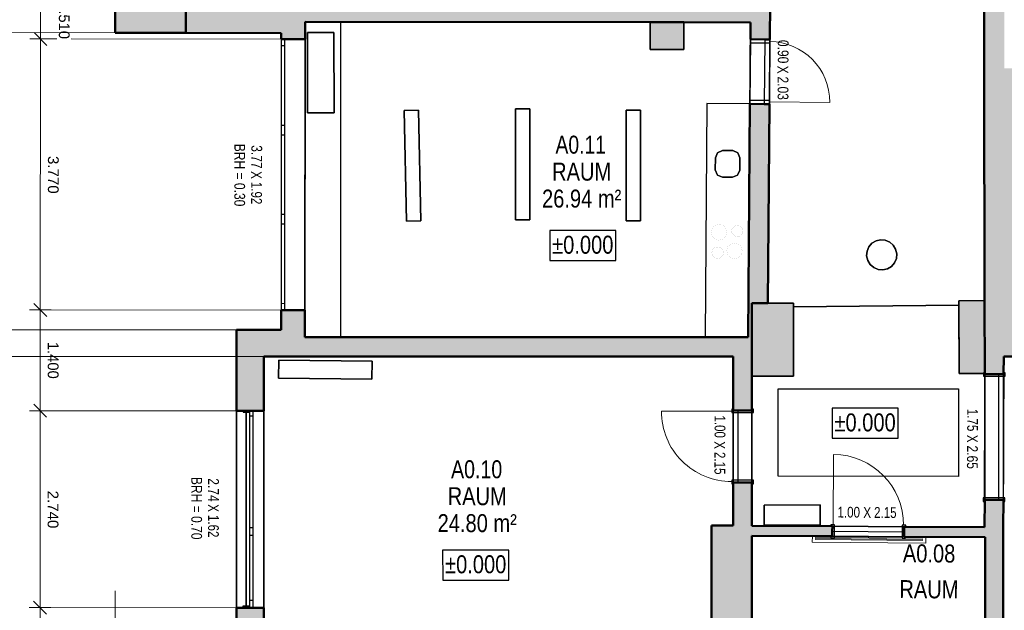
# Model space of a CAD drawing. Header units: metres. Extents: x 0 to 0.84, y 0 to 0.594.
# Tile 4 of 29: x 0.07 to 0.207, y 0.134 to 0.217. Entities that reach past the tile are written whole.
import ezdxf

# ---------------------------------------------------------------- set-up
doc = ezdxf.new("R2010")
doc.units = ezdxf.units.M
for name, pattern in [('Carkovana', [0.21, 0.15, -0.06]), ('Cerchovana 2 tecky 4x', [1.25, 0.5, -0.15, 0.15, -0.15, 0.15, -0.15]), ('Teckovana 0.5x', [0.04, 0, -0.04])]:
    doc.linetypes.add(name, pattern=pattern)
for name, color, linetype, lineweight in [('Beschriften', 7, 'Continuous', 25), ('Bodenfläche', 7, 'Continuous', 25), ('Deckenfläche', 7, 'Continuous', 25), ('Elektro', 6, 'Continuous', 25), ('Fenster', 7, 'Continuous', 25), ('Fensterbank', 5, 'Continuous', 25), ('Heizung', 6, 'Continuous', 25), ('Küche', 7, 'Continuous', 25), ('Maßlinie 1_100', 7, 'Continuous', 25), ('Raum', 7, 'Continuous', 25), ('Seitenfläche', 7, 'Continuous', 25), ('Stütze', 7, 'Continuous', 50), ('Text 1_100', 7, 'Continuous', 25), ('Vorsatzrollladen', 7, 'Continuous', 25), ('Wand', 7, 'Continuous', 50), ('Wand Mauerwerk tragend', 7, 'Continuous', 70)]:
    doc.layers.add(name, color=color, linetype=linetype, lineweight=lineweight)
doc.styles.add('ARIAL', font='ARIAL.TTF')

msp = doc.modelspace()

# ---------------------------------------------------------------- hatches: boundary and pattern name
at = {"layer": 'Stütze', "linetype": 'Continuous', "lineweight": 18, "true_color": 0xa0a0a0, "transparency": 33554687}
for points in [[(0.15817, 0.21248), (0.16287, 0.21247), (0.16287, 0.21627), (0.15817, 0.21628)], [(0.17232, 0.16704), (0.17812, 0.16704), (0.17812, 0.17717), (0.17232, 0.17717)], [(0.20115, 0.16739), (0.20475, 0.16742), (0.20469, 0.17754), (0.20109, 0.17752)]]:
    msp.add_hatch(color=253, dxfattribs=at).paths.add_polyline_path(points)
at = {"layer": 'Wand', "linetype": 'Continuous', "lineweight": 18, "true_color": 0xa0a0a0, "transparency": 33554687}
h = msp.add_hatch(color=253, dxfattribs=at)
h.paths.add_polyline_path([(0.20448, 0.40155), (0.20453, 0.35111), (0.20733, 0.35111), (0.20728, 0.40154)])
h.paths.add_polyline_path([(0.20465, 0.21931), (0.20466, 0.20988), (0.20746, 0.20988), (0.20745, 0.21931)])
h.paths.add_polyline_path([(0.20742, 0.25631), (0.20741, 0.26859), (0.20461, 0.26859), (0.20462, 0.25631)])
h.paths.add_polyline_path([(0.20737, 0.3082), (0.20734, 0.34211), (0.20454, 0.34211), (0.20457, 0.3082)])
h.paths.add_polyline_path([(0.20458, 0.2992), (0.2046, 0.27959), (0.2074, 0.27959), (0.20738, 0.2992)])
for points in [[(0.09354, 0.21849), (0.08374, 0.21852), (0.08374, 0.21482), (0.09354, 0.21479)], [(0.11014, 0.21905), (0.09725, 0.21908), (0.09725, 0.21904), (0.09355, 0.21904), (0.09354, 0.21479), (0.11014, 0.21475)], [(0.17216, 0.21896), (0.11014, 0.21905), (0.11014, 0.21635), (0.17214, 0.21626)], [(0.20466, 0.20988), (0.20469, 0.17754), (0.20475, 0.16746), (0.20477, 0.17246), (0.21009, 0.17246), (0.21006, 0.20989)], [(0.10442, 0.16976), (0.10682, 0.16976), (0.10682, 0.17346), (0.10442, 0.17346)], [(0.17232, 0.17246), (0.11012, 0.17246), (0.11012, 0.16976), (0.17232, 0.16976)], [(0.16672, 0.14626), (0.1667, 0.09114), (0.1686, 0.09114), (0.1723, 0.09114), (0.17232, 0.14623)]]:
    msp.add_hatch(color=253, dxfattribs=at).paths.add_polyline_path(points)
h = msp.add_hatch(color=253, dxfattribs=at)
h.paths.add_polyline_path([(0.17205, 0.20491), (0.1718, 0.17246), (0.17232, 0.17246), (0.17232, 0.17717), (0.17453, 0.17717), (0.17475, 0.20489)])
h.paths.add_polyline_path([(0.17216, 0.219), (0.17212, 0.21391), (0.17482, 0.21389), (0.17486, 0.21899)])
h = msp.add_hatch(color=253, dxfattribs=at)
h.paths.add_polyline_path([(0.11012, 0.16976), (0.11012, 0.17622), (0.10682, 0.17622), (0.10682, 0.16976)])
h.paths.add_polyline_path([(0.10684, 0.21476), (0.10684, 0.21393), (0.11014, 0.21392), (0.11014, 0.21475)])
h = msp.add_hatch(color=253, dxfattribs=at)
h.paths.add_polyline_path([(0.10441, 0.11586), (0.10441, 0.13481), (0.10061, 0.13481), (0.10061, 0.11586)])
h.paths.add_polyline_path([(0.10442, 0.16221), (0.10442, 0.17346), (0.10062, 0.17346), (0.10062, 0.16221)])
h = msp.add_hatch(color=253, dxfattribs=at)
h.paths.add_polyline_path([(0.20477, 0.17246), (0.20475, 0.16746), (0.20475, 0.16742), (0.20475, 0.16742), (0.20475, 0.16731), (0.20735, 0.16731), (0.20737, 0.17246)])
h.paths.add_polyline_path([(0.2047, 0.14602), (0.2073, 0.146), (0.20731, 0.14981), (0.20471, 0.14981)])
h = msp.add_hatch(color=253, dxfattribs=at)
h.paths.add_polyline_path([(0.26742, 0.17245), (0.23016, 0.17246), (0.23016, 0.16976), (0.26741, 0.16975)])
h.paths.add_polyline_path([(0.20737, 0.17246), (0.20736, 0.16976), (0.22016, 0.16976), (0.22016, 0.17246)])
h = msp.add_hatch(color=253, dxfattribs=at)
h.paths.add_polyline_path([(0.16972, 0.16976), (0.16972, 0.16226), (0.17232, 0.16226), (0.17232, 0.16976)])
h.paths.add_polyline_path([(0.17232, 0.14623), (0.17232, 0.15226), (0.16972, 0.15226), (0.16972, 0.14624)])
h = msp.add_hatch(color=253, dxfattribs=at)
h.paths.add_polyline_path([(0.19351, 0.14469), (0.2048, 0.14462), (0.2048, 0.14602), (0.19352, 0.14609)])
h.paths.add_polyline_path([(0.17232, 0.14483), (0.18351, 0.14476), (0.18352, 0.14616), (0.17232, 0.14623)])
h = msp.add_hatch(color=253, dxfattribs=at)
h.paths.add_polyline_path([(0.2048, 0.14602), (0.20473, 0.09003), (0.20723, 0.09003), (0.2073, 0.146)])
h.paths.add_polyline_path([(0.20472, 0.08103), (0.20471, 0.07253), (0.20721, 0.07253), (0.20722, 0.08103)])
h.paths.add_polyline_path([(0.20719, 0.05993), (0.2072, 0.06353), (0.2047, 0.06353), (0.20469, 0.05993)])

# ---------------------------------------------------------------- linework, layer by layer
at = {"layer": 'Bodenfläche', "color": 7, "linetype": 'Continuous', "lineweight": 25, "transparency": 33554687}
for p, q in [((0.11014, 0.21635), (0.11012, 0.17246)), ((0.11514, 0.21635), (0.11014, 0.21635)), ((0.11513, 0.17246), (0.11514, 0.21635)), ((0.20109, 0.17689), (0.17812, 0.17667)), ((0.20115, 0.16739), (0.20109, 0.17689)), ((0.17812, 0.17667), (0.17812, 0.16704)), ((0.11012, 0.17246), (0.11513, 0.17246)), ((0.20475, 0.16742), (0.20115, 0.16739)), ((0.20471, 0.14981), (0.20475, 0.16731)), ((0.20475, 0.16731), (0.20475, 0.16742)), ((0.20475, 0.16731), (0.20475, 0.16731)), ((0.17812, 0.16704), (0.17232, 0.16704)), ((0.17232, 0.16704), (0.17232, 0.14623)), ((0.2047, 0.14602), (0.20471, 0.14981)), ((0.17232, 0.14623), (0.2047, 0.14602))]:
    msp.add_line(p, q, dxfattribs=at)
at = {"layer": 'Deckenfläche', "color": 7, "linetype": 'Cerchovana 2 tecky 4x', "lineweight": 25, "transparency": 33554687}
for p, q in [((0.20469, 0.17754), (0.20465, 0.21931)), ((0.17486, 0.21899), (0.17453, 0.17717)), ((0.17453, 0.17717), (0.17812, 0.17717)), ((0.17812, 0.17717), (0.17812, 0.17667)), ((0.17812, 0.17667), (0.20109, 0.17689)), ((0.20109, 0.17689), (0.17812, 0.17667)), ((0.20109, 0.17752), (0.20469, 0.17754)), ((0.20109, 0.17689), (0.20109, 0.17752)), ((0.20115, 0.16739), (0.20109, 0.17689)), ((0.17812, 0.17667), (0.17812, 0.16704)), ((0.20475, 0.16742), (0.20115, 0.16739)), ((0.2047, 0.14602), (0.20475, 0.16742)), ((0.17812, 0.16704), (0.17232, 0.16704)), ((0.17232, 0.16704), (0.17232, 0.14623)), ((0.17599, 0.1531), (0.17599, 0.16528)), ((0.17599, 0.16528), (0.20108, 0.16528)), ((0.20108, 0.16528), (0.20108, 0.15309)), ((0.20108, 0.15309), (0.17599, 0.1531)), ((0.17232, 0.14623), (0.2047, 0.14602))]:
    msp.add_line(p, q, dxfattribs=at)
at = {"layer": 'Elektro', "color": 7, "linetype": 'Continuous', "lineweight": 25, "transparency": 33554687}
for p, q in [((0.14144, 0.20422), (0.13944, 0.20422)), ((0.13944, 0.20422), (0.13944, 0.20422)), ((0.13944, 0.20422), (0.14144, 0.20422)), ((0.13944, 0.20422), (0.13944, 0.1888)), ((0.13944, 0.1888), (0.13944, 0.20422)), ((0.14144, 0.20422), (0.14144, 0.20422)), ((0.14144, 0.1888), (0.14144, 0.20422)), ((0.14144, 0.20422), (0.14144, 0.1888)), ((0.12592, 0.20404), (0.12392, 0.204)), ((0.12392, 0.204), (0.12592, 0.20404)), ((0.12392, 0.204), (0.12392, 0.204)), ((0.12392, 0.204), (0.12425, 0.18859)), ((0.12425, 0.18859), (0.12392, 0.204)), ((0.12592, 0.20404), (0.12592, 0.20404)), ((0.12625, 0.18864), (0.12592, 0.20404)), ((0.12592, 0.20404), (0.12625, 0.18864)), ((0.15682, 0.20404), (0.15482, 0.20404)), ((0.15482, 0.20404), (0.15482, 0.20404)), ((0.15482, 0.20404), (0.15682, 0.20404)), ((0.15482, 0.20404), (0.15482, 0.18863)), ((0.15482, 0.18863), (0.15482, 0.20404)), ((0.15682, 0.20404), (0.15682, 0.20404)), ((0.15682, 0.18863), (0.15682, 0.20404)), ((0.15682, 0.20404), (0.15682, 0.18863)), ((0.12425, 0.18859), (0.12625, 0.18864)), ((0.12625, 0.18864), (0.12425, 0.18859)), ((0.12425, 0.18859), (0.12425, 0.18859)), ((0.12625, 0.18864), (0.12625, 0.18864)), ((0.13944, 0.1888), (0.13944, 0.1888)), ((0.13944, 0.1888), (0.14144, 0.1888)), ((0.14144, 0.1888), (0.13944, 0.1888)), ((0.14144, 0.1888), (0.14144, 0.1888)), ((0.15482, 0.18863), (0.15482, 0.18863)), ((0.15482, 0.18863), (0.15682, 0.18863)), ((0.15682, 0.18863), (0.15482, 0.18863)), ((0.15682, 0.18863), (0.15682, 0.18863)), ((0.18834, 0.18442), (0.18859, 0.18502)), ((0.18859, 0.18502), (0.18834, 0.18442)), ((0.18859, 0.18502), (0.18902, 0.18552)), ((0.18902, 0.18552), (0.18859, 0.18502)), ((0.18859, 0.18502), (0.18859, 0.18502)), ((0.18902, 0.18552), (0.18959, 0.18586)), ((0.18959, 0.18586), (0.18902, 0.18552)), ((0.18902, 0.18552), (0.18902, 0.18552)), ((0.18959, 0.18586), (0.19023, 0.18601)), ((0.19023, 0.18601), (0.18959, 0.18586)), ((0.18959, 0.18586), (0.18959, 0.18586)), ((0.19023, 0.18601), (0.19023, 0.18601)), ((0.19023, 0.18601), (0.19088, 0.18595)), ((0.19088, 0.18595), (0.19023, 0.18601)), ((0.19088, 0.18595), (0.19088, 0.18595)), ((0.19088, 0.18595), (0.19149, 0.1857)), ((0.19149, 0.1857), (0.19088, 0.18595)), ((0.19149, 0.1857), (0.19149, 0.1857)), ((0.19149, 0.1857), (0.19198, 0.18527)), ((0.19198, 0.18527), (0.19149, 0.1857)), ((0.19198, 0.18527), (0.19198, 0.18527)), ((0.19198, 0.18527), (0.19232, 0.18471)), ((0.19232, 0.18471), (0.19198, 0.18527)), ((0.18828, 0.18376), (0.18834, 0.18442)), ((0.18834, 0.18442), (0.18828, 0.18376)), ((0.18843, 0.18312), (0.18828, 0.18376)), ((0.18828, 0.18376), (0.18828, 0.18376)), ((0.18828, 0.18376), (0.18843, 0.18312)), ((0.18834, 0.18442), (0.18834, 0.18442)), ((0.19232, 0.18471), (0.19232, 0.18471)), ((0.19232, 0.18471), (0.19247, 0.18407)), ((0.19247, 0.18407), (0.19232, 0.18471)), ((0.19247, 0.18407), (0.19242, 0.18341)), ((0.19242, 0.18341), (0.19247, 0.18407)), ((0.19247, 0.18407), (0.19247, 0.18407)), ((0.18877, 0.18256), (0.18843, 0.18312)), ((0.18843, 0.18312), (0.18843, 0.18312)), ((0.18843, 0.18312), (0.18877, 0.18256)), ((0.18927, 0.18213), (0.18877, 0.18256)), ((0.18877, 0.18256), (0.18877, 0.18256)), ((0.18877, 0.18256), (0.18927, 0.18213)), ((0.19173, 0.18231), (0.19117, 0.18197)), ((0.19117, 0.18197), (0.19173, 0.18231)), ((0.19216, 0.18281), (0.19173, 0.18231)), ((0.19173, 0.18231), (0.19216, 0.18281)), ((0.19173, 0.18231), (0.19173, 0.18231)), ((0.19242, 0.18341), (0.19216, 0.18281)), ((0.19216, 0.18281), (0.19242, 0.18341)), ((0.19216, 0.18281), (0.19216, 0.18281)), ((0.19242, 0.18341), (0.19242, 0.18341)), ((0.18987, 0.18188), (0.18927, 0.18213)), ((0.18927, 0.18213), (0.18927, 0.18213)), ((0.18927, 0.18213), (0.18987, 0.18188)), ((0.19053, 0.18182), (0.18987, 0.18188)), ((0.18987, 0.18188), (0.18987, 0.18188)), ((0.18987, 0.18188), (0.19053, 0.18182)), ((0.19117, 0.18197), (0.19053, 0.18182)), ((0.19053, 0.18182), (0.19117, 0.18197)), ((0.19053, 0.18182), (0.19053, 0.18182)), ((0.19117, 0.18197), (0.19117, 0.18197))]:
    msp.add_line(p, q, dxfattribs=at)
at = {"layer": 'Elektro', "color": 7, "linetype": 'Continuous', "lineweight": 13, "transparency": 33554687}
for p, q in [((0.18073, 0.14477), (0.18072, 0.14392)), ((0.18073, 0.14477), (0.18072, 0.14392)), ((0.19652, 0.1438), (0.18072, 0.14392)), ((0.18072, 0.14392), (0.18072, 0.14392)), ((0.18072, 0.14392), (0.19652, 0.1438)), ((0.19653, 0.14465), (0.18073, 0.14477)), ((0.18073, 0.14477), (0.18073, 0.14477)), ((0.18073, 0.14477), (0.19653, 0.14465)), ((0.19612, 0.14448), (0.18112, 0.1446)), ((0.19612, 0.14448), (0.18112, 0.1446)), ((0.19612, 0.14433), (0.18112, 0.14445)), ((0.18112, 0.14445), (0.18112, 0.14445)), ((0.19612, 0.14433), (0.18112, 0.14445)), ((0.18112, 0.14445), (0.18112, 0.14445)), ((0.19612, 0.14418), (0.18112, 0.1443)), ((0.19612, 0.14418), (0.18112, 0.1443)), ((0.19612, 0.14433), (0.19612, 0.14433)), ((0.19612, 0.14433), (0.19612, 0.14433)), ((0.19653, 0.14465), (0.19652, 0.1438)), ((0.19653, 0.14465), (0.19652, 0.1438)), ((0.19653, 0.14465), (0.19653, 0.14465)), ((0.19652, 0.1438), (0.19652, 0.1438))]:
    msp.add_line(p, q, dxfattribs=at)
at = {"layer": 'Elektro', "color": 7, "linetype": 'Teckovana 0.5x', "lineweight": 13, "transparency": 33554687}
for p, q in [((0.19612, 0.14448), (0.18112, 0.1446)), ((0.19612, 0.14448), (0.18112, 0.1446)), ((0.19612, 0.14433), (0.18112, 0.14445)), ((0.19612, 0.14433), (0.18112, 0.14445)), ((0.19612, 0.14418), (0.18112, 0.1443)), ((0.19612, 0.14418), (0.18112, 0.1443))]:
    msp.add_line(p, q, dxfattribs=at)
at = {"layer": 'Fenster', "color": 7, "linetype": 'Continuous', "lineweight": 25, "transparency": 33554687}
for points in [[(0.10684, 0.21393), (0.10684, 0.21302), (0.10734, 0.21302), (0.10734, 0.21392), (0.10684, 0.21393)], [(0.10683, 0.20193), (0.10683, 0.20062), (0.10733, 0.20062), (0.10733, 0.20192), (0.10683, 0.20193)], [(0.10683, 0.18953), (0.10683, 0.18822), (0.10733, 0.18822), (0.10733, 0.18952), (0.10683, 0.18953)], [(0.10682, 0.17713), (0.10682, 0.17622), (0.10732, 0.17622), (0.10732, 0.17712), (0.10682, 0.17713)], [(0.10242, 0.16221), (0.10242, 0.16151), (0.10292, 0.16151), (0.10292, 0.16221), (0.10242, 0.16221)], [(0.10242, 0.14591), (0.10242, 0.14491), (0.10292, 0.14491), (0.10292, 0.14591), (0.10242, 0.14591)], [(0.10241, 0.13581), (0.10241, 0.13481), (0.10291, 0.13481), (0.10291, 0.13581), (0.10241, 0.13581)]]:
    msp.add_lwpolyline(points, dxfattribs=at)
at = {"layer": 'Fenster', "color": 7, "linetype": 'Continuous', "lineweight": 18, "transparency": 33554687}
for points in [[(0.10683, 0.20193), (0.10733, 0.20192), (0.10734, 0.21302), (0.10684, 0.21302), (0.10683, 0.20193)], [(0.10683, 0.18953), (0.10733, 0.18952), (0.10733, 0.20062), (0.10683, 0.20062), (0.10683, 0.18953)], [(0.10732, 0.17712), (0.10733, 0.18822), (0.10683, 0.18822), (0.10682, 0.17713), (0.10732, 0.17712)], [(0.10242, 0.14591), (0.10292, 0.14591), (0.10292, 0.16151), (0.10242, 0.16151), (0.10242, 0.14591)], [(0.10292, 0.14491), (0.10242, 0.14491), (0.10241, 0.13581), (0.10291, 0.13581), (0.10292, 0.14491)]]:
    msp.add_lwpolyline(points, dxfattribs=at)
at = {"layer": 'Fensterbank', "color": 7, "linetype": 'Continuous', "lineweight": 18, "transparency": 33554687}
for p, q in [((0.11012, 0.17622), (0.11014, 0.21392)), ((0.10062, 0.16221), (0.10061, 0.13481)), ((0.10441, 0.13481), (0.10442, 0.16221))]:
    msp.add_line(p, q, dxfattribs=at)
at = {"layer": 'Heizung', "color": 7, "linetype": 'Continuous', "lineweight": 25, "transparency": 33554687}
for p, q in [((0.11048, 0.20366), (0.11047, 0.21486)), ((0.11047, 0.21486), (0.11047, 0.21486)), ((0.11047, 0.21486), (0.11048, 0.20366)), ((0.11047, 0.21486), (0.11417, 0.21486)), ((0.11417, 0.21486), (0.11047, 0.21486)), ((0.11417, 0.21486), (0.11417, 0.21486)), ((0.11417, 0.21486), (0.11418, 0.20366)), ((0.11418, 0.20366), (0.11417, 0.21486)), ((0.11418, 0.20366), (0.11048, 0.20366)), ((0.11048, 0.20366), (0.11048, 0.20366)), ((0.11048, 0.20366), (0.11418, 0.20366)), ((0.11418, 0.20366), (0.11418, 0.20366)), ((0.10646, 0.16677), (0.10649, 0.16927)), ((0.10649, 0.16927), (0.10646, 0.16677)), ((0.10649, 0.16927), (0.10649, 0.16927)), ((0.10649, 0.16927), (0.11949, 0.16911)), ((0.11949, 0.16911), (0.10649, 0.16927)), ((0.11949, 0.16911), (0.11946, 0.16661)), ((0.11946, 0.16661), (0.11949, 0.16911)), ((0.11949, 0.16911), (0.11949, 0.16911)), ((0.11946, 0.16661), (0.10646, 0.16677)), ((0.10646, 0.16677), (0.10646, 0.16677)), ((0.10646, 0.16677), (0.11946, 0.16661)), ((0.11946, 0.16661), (0.11946, 0.16661)), ((0.17403, 0.1491), (0.18183, 0.14911)), ((0.18183, 0.14911), (0.17403, 0.1491)), ((0.17403, 0.1463), (0.17403, 0.1491)), ((0.17403, 0.1491), (0.17403, 0.1491)), ((0.17403, 0.1491), (0.17403, 0.1463)), ((0.18183, 0.14911), (0.18183, 0.14911)), ((0.18183, 0.14911), (0.18183, 0.14631)), ((0.18183, 0.14631), (0.18183, 0.14911)), ((0.18183, 0.14631), (0.17403, 0.1463)), ((0.17403, 0.1463), (0.18183, 0.14631)), ((0.17403, 0.1463), (0.17403, 0.1463)), ((0.18183, 0.14631), (0.18183, 0.14631))]:
    msp.add_line(p, q, dxfattribs=at)
at = {"layer": 'Küche', "color": 7, "linetype": 'Continuous', "lineweight": 25, "transparency": 33554687}
for p, q in [((0.16605, 0.20496), (0.1658, 0.17246)), ((0.16605, 0.20496), (0.1658, 0.17246)), ((0.17205, 0.20491), (0.16605, 0.20496)), ((0.16605, 0.20496), (0.16605, 0.20496)), ((0.17205, 0.20491), (0.16605, 0.20496)), ((0.1718, 0.17246), (0.17205, 0.20491)), ((0.1718, 0.17246), (0.17205, 0.20491)), ((0.17205, 0.20491), (0.17205, 0.20491)), ((0.16724, 0.19743), (0.16723, 0.19573)), ((0.16723, 0.19573), (0.16724, 0.19743)), ((0.16724, 0.19743), (0.16724, 0.19743)), ((0.16965, 0.19841), (0.16825, 0.19842)), ((0.16825, 0.19842), (0.16825, 0.19842)), ((0.16825, 0.19842), (0.16965, 0.19841)), ((0.16965, 0.19841), (0.16965, 0.19841)), ((0.17063, 0.1957), (0.17064, 0.1974)), ((0.17064, 0.1974), (0.17063, 0.1957)), ((0.17064, 0.1974), (0.17064, 0.1974)), ((0.16723, 0.19573), (0.16723, 0.19573)), ((0.16822, 0.19472), (0.16962, 0.19471)), ((0.16822, 0.19472), (0.16822, 0.19472)), ((0.16962, 0.19471), (0.16822, 0.19472)), ((0.16962, 0.19471), (0.16962, 0.19471)), ((0.17063, 0.1957), (0.17063, 0.1957)), ((0.16699, 0.18783), (0.16699, 0.18783)), ((0.16699, 0.18783), (0.16699, 0.18783)), ((0.1672, 0.18803), (0.1672, 0.18803)), ((0.16747, 0.1881), (0.16747, 0.1881)), ((0.16747, 0.1881), (0.16747, 0.1881)), ((0.16775, 0.18817), (0.16775, 0.18817)), ((0.16802, 0.18809), (0.16802, 0.18809)), ((0.16802, 0.18809), (0.16802, 0.18809)), ((0.1683, 0.18802), (0.1683, 0.18802)), ((0.1685, 0.18781), (0.1685, 0.18781)), ((0.1685, 0.18781), (0.1685, 0.18781)), ((0.16972, 0.18778), (0.16972, 0.18778)), ((0.16972, 0.18778), (0.16972, 0.18778)), ((0.16987, 0.18792), (0.16987, 0.18792)), ((0.17007, 0.18797), (0.17007, 0.18797)), ((0.17007, 0.18797), (0.17007, 0.18797)), ((0.17027, 0.18803), (0.17027, 0.18803)), ((0.17047, 0.18797), (0.17047, 0.18797)), ((0.17047, 0.18797), (0.17047, 0.18797)), ((0.17067, 0.18792), (0.17067, 0.18792)), ((0.17081, 0.18777), (0.17081, 0.18777)), ((0.17081, 0.18777), (0.17081, 0.18777)), ((0.16664, 0.18708), (0.16664, 0.18708)), ((0.16671, 0.1868), (0.16671, 0.1868)), ((0.16671, 0.1868), (0.16671, 0.1868)), ((0.16672, 0.18735), (0.16672, 0.18735)), ((0.16672, 0.18735), (0.16672, 0.18735)), ((0.16678, 0.18653), (0.16678, 0.18653)), ((0.16679, 0.18763), (0.16679, 0.18763)), ((0.16698, 0.18632), (0.16698, 0.18632)), ((0.16698, 0.18632), (0.16698, 0.18632)), ((0.16869, 0.18651), (0.16869, 0.18651)), ((0.1687, 0.18761), (0.1687, 0.18761)), ((0.16876, 0.18679), (0.16876, 0.18679)), ((0.16876, 0.18679), (0.16876, 0.18679)), ((0.16877, 0.18734), (0.16877, 0.18734)), ((0.16877, 0.18734), (0.16877, 0.18734)), ((0.16884, 0.18706), (0.16884, 0.18706)), ((0.16946, 0.18723), (0.16946, 0.18723)), ((0.16952, 0.18743), (0.16952, 0.18743)), ((0.16952, 0.18743), (0.16952, 0.18743)), ((0.16952, 0.18703), (0.16952, 0.18703)), ((0.16952, 0.18703), (0.16952, 0.18703)), ((0.16957, 0.18763), (0.16957, 0.18763)), ((0.16957, 0.18683), (0.16957, 0.18683)), ((0.16971, 0.18668), (0.16971, 0.18668)), ((0.16971, 0.18668), (0.16971, 0.18668)), ((0.16986, 0.18654), (0.16986, 0.18654)), ((0.17006, 0.18648), (0.17006, 0.18648)), ((0.17006, 0.18648), (0.17006, 0.18648)), ((0.17026, 0.18643), (0.17026, 0.18643)), ((0.17046, 0.18648), (0.17046, 0.18648)), ((0.17046, 0.18648), (0.17046, 0.18648)), ((0.17066, 0.18653), (0.17066, 0.18653)), ((0.17081, 0.18668), (0.17081, 0.18668)), ((0.17081, 0.18668), (0.17081, 0.18668)), ((0.17095, 0.18682), (0.17095, 0.18682)), ((0.17096, 0.18762), (0.17096, 0.18762)), ((0.17101, 0.18742), (0.17101, 0.18742)), ((0.17101, 0.18742), (0.17101, 0.18742)), ((0.17101, 0.18702), (0.17101, 0.18702)), ((0.17101, 0.18702), (0.17101, 0.18702)), ((0.17106, 0.18722), (0.17106, 0.18722)), ((0.16718, 0.18612), (0.16718, 0.18612)), ((0.16736, 0.18495), (0.16736, 0.18495)), ((0.16736, 0.18495), (0.16736, 0.18495)), ((0.16746, 0.18605), (0.16746, 0.18605)), ((0.16746, 0.18605), (0.16746, 0.18605)), ((0.16756, 0.185), (0.16756, 0.185)), ((0.16773, 0.18597), (0.16773, 0.18597)), ((0.16801, 0.18604), (0.16801, 0.18604)), ((0.16801, 0.18604), (0.16801, 0.18604)), ((0.16828, 0.18611), (0.16828, 0.18611)), ((0.16849, 0.18631), (0.16849, 0.18631)), ((0.16849, 0.18631), (0.16849, 0.18631)), ((0.16897, 0.18501), (0.16897, 0.18501)), ((0.16917, 0.18521), (0.16917, 0.18521)), ((0.16917, 0.18521), (0.16917, 0.18521)), ((0.16937, 0.18541), (0.16937, 0.18541)), ((0.16965, 0.18548), (0.16965, 0.18548)), ((0.16965, 0.18548), (0.16965, 0.18548)), ((0.16992, 0.18556), (0.16992, 0.18556)), ((0.1702, 0.18548), (0.1702, 0.18548)), ((0.1702, 0.18548), (0.1702, 0.18548)), ((0.17047, 0.1854), (0.17047, 0.1854)), ((0.17067, 0.1852), (0.17067, 0.1852)), ((0.17067, 0.1852), (0.17067, 0.1852)), ((0.17087, 0.185), (0.17087, 0.185)), ((0.16675, 0.18421), (0.16675, 0.18421)), ((0.1668, 0.18401), (0.1668, 0.18401)), ((0.1668, 0.18401), (0.1668, 0.18401)), ((0.16681, 0.18441), (0.16681, 0.18441)), ((0.16681, 0.18441), (0.16681, 0.18441)), ((0.16686, 0.18461), (0.16686, 0.18461)), ((0.16686, 0.18381), (0.16686, 0.18381)), ((0.167, 0.18366), (0.167, 0.18366)), ((0.167, 0.18366), (0.167, 0.18366)), ((0.16701, 0.18475), (0.16701, 0.18475)), ((0.16701, 0.18475), (0.16701, 0.18475)), ((0.16716, 0.1849), (0.16716, 0.1849)), ((0.16776, 0.18495), (0.16776, 0.18495)), ((0.16776, 0.18495), (0.16776, 0.18495)), ((0.16796, 0.18489), (0.16796, 0.18489)), ((0.16809, 0.18365), (0.16809, 0.18365)), ((0.16809, 0.18365), (0.16809, 0.18365)), ((0.1681, 0.18475), (0.1681, 0.18475)), ((0.1681, 0.18475), (0.1681, 0.18475)), ((0.16824, 0.1838), (0.16824, 0.1838)), ((0.16825, 0.1846), (0.16825, 0.1846)), ((0.1683, 0.1844), (0.1683, 0.1844)), ((0.1683, 0.1844), (0.1683, 0.1844)), ((0.1683, 0.184), (0.1683, 0.184)), ((0.1683, 0.184), (0.1683, 0.184)), ((0.16835, 0.1842), (0.16835, 0.1842)), ((0.16881, 0.18446), (0.16881, 0.18446)), ((0.16889, 0.18474), (0.16889, 0.18474)), ((0.16889, 0.18474), (0.16889, 0.18474)), ((0.16889, 0.18419), (0.16889, 0.18419)), ((0.16889, 0.18419), (0.16889, 0.18419)), ((0.16896, 0.18391), (0.16896, 0.18391)), ((0.16916, 0.18371), (0.16916, 0.18371)), ((0.16916, 0.18371), (0.16916, 0.18371)), ((0.17066, 0.1837), (0.17066, 0.1837)), ((0.17066, 0.1837), (0.17066, 0.1837)), ((0.17086, 0.1839), (0.17086, 0.1839)), ((0.17094, 0.18472), (0.17094, 0.18472)), ((0.17094, 0.18472), (0.17094, 0.18472)), ((0.17094, 0.18417), (0.17094, 0.18417)), ((0.17094, 0.18417), (0.17094, 0.18417)), ((0.17101, 0.18445), (0.17101, 0.18445)), ((0.16715, 0.18351), (0.16715, 0.18351)), ((0.16735, 0.18346), (0.16735, 0.18346)), ((0.16735, 0.18346), (0.16735, 0.18346)), ((0.16755, 0.1834), (0.16755, 0.1834)), ((0.16775, 0.18346), (0.16775, 0.18346)), ((0.16775, 0.18346), (0.16775, 0.18346)), ((0.16795, 0.18351), (0.16795, 0.18351)), ((0.16936, 0.18351), (0.16936, 0.18351)), ((0.16963, 0.18343), (0.16963, 0.18343)), ((0.16963, 0.18343), (0.16963, 0.18343)), ((0.16991, 0.18336), (0.16991, 0.18336)), ((0.17018, 0.18343), (0.17018, 0.18343)), ((0.17018, 0.18343), (0.17018, 0.18343)), ((0.17046, 0.1835), (0.17046, 0.1835)), ((0.1658, 0.17246), (0.1658, 0.17246)), ((0.1658, 0.17246), (0.1718, 0.17246)), ((0.1658, 0.17246), (0.1718, 0.17246)), ((0.1718, 0.17246), (0.1718, 0.17246))]:
    msp.add_line(p, q, dxfattribs=at)
at = {"layer": 'Küche', "color": 7, "linetype": 'Teckovana 0.5x', "lineweight": 25, "transparency": 33554687}
for p, q in [((0.16724, 0.19743), (0.16724, 0.19743)), ((0.16724, 0.19743), (0.16724, 0.19743)), ((0.16724, 0.19743), (0.16724, 0.19743)), ((0.16724, 0.19743), (0.16724, 0.19743)), ((0.16729, 0.19773), (0.16729, 0.19773)), ((0.16744, 0.19801), (0.16744, 0.19801)), ((0.16766, 0.19823), (0.16766, 0.19823)), ((0.16794, 0.19837), (0.16794, 0.19837)), ((0.16794, 0.19829), (0.16794, 0.19829)), ((0.16794, 0.19829), (0.16794, 0.19829)), ((0.16794, 0.19829), (0.16794, 0.19829)), ((0.16794, 0.19829), (0.16794, 0.19829)), ((0.16995, 0.19828), (0.16995, 0.19828)), ((0.16995, 0.19828), (0.16995, 0.19828)), ((0.16995, 0.19828), (0.16995, 0.19828)), ((0.16995, 0.19828), (0.16995, 0.19828)), ((0.16996, 0.19836), (0.16996, 0.19836)), ((0.17024, 0.19821), (0.17024, 0.19821)), ((0.17046, 0.19799), (0.17046, 0.19799)), ((0.1706, 0.19771), (0.1706, 0.19771)), ((0.17064, 0.1974), (0.17064, 0.1974)), ((0.17064, 0.1974), (0.17064, 0.1974)), ((0.17064, 0.1974), (0.17064, 0.1974)), ((0.17064, 0.1974), (0.17064, 0.1974)), ((0.16723, 0.19573), (0.16723, 0.19573)), ((0.16723, 0.19573), (0.16723, 0.19573)), ((0.16723, 0.19573), (0.16723, 0.19573)), ((0.16723, 0.19573), (0.16723, 0.19573)), ((0.16728, 0.19542), (0.16728, 0.19542)), ((0.16742, 0.19514), (0.16742, 0.19514)), ((0.16763, 0.19491), (0.16763, 0.19491)), ((0.16791, 0.19477), (0.16791, 0.19477)), ((0.16792, 0.19485), (0.16792, 0.19485)), ((0.16792, 0.19485), (0.16792, 0.19485)), ((0.16792, 0.19485), (0.16792, 0.19485)), ((0.16792, 0.19485), (0.16792, 0.19485)), ((0.16962, 0.19471), (0.16962, 0.19471)), ((0.16962, 0.19471), (0.16962, 0.19471)), ((0.16962, 0.19471), (0.16962, 0.19471)), ((0.16962, 0.19471), (0.16962, 0.19471)), ((0.16993, 0.19475), (0.16993, 0.19475)), ((0.17021, 0.19489), (0.17021, 0.19489)), ((0.17043, 0.19511), (0.17043, 0.19511)), ((0.1705, 0.19539), (0.1705, 0.19539)), ((0.1705, 0.19539), (0.1705, 0.19539)), ((0.1705, 0.19539), (0.1705, 0.19539)), ((0.1705, 0.19539), (0.1705, 0.19539)), ((0.17058, 0.19539), (0.17058, 0.19539))]:
    msp.add_line(p, q, dxfattribs=at)
at = {"layer": 'Küche', "color": 7, "linetype": 'Continuous', "lineweight": 25, "transparency": 33554687}
for points in [[(0.16825, 0.19842), (0.16754, 0.19813), (0.16724, 0.19743)], [(0.16724, 0.19743), (0.16754, 0.19813), (0.16825, 0.19842)], [(0.17064, 0.1974), (0.17035, 0.19811), (0.16965, 0.19841)], [(0.16965, 0.19841), (0.17035, 0.19811), (0.17064, 0.1974)], [(0.16723, 0.19573), (0.16752, 0.19502), (0.16822, 0.19472)], [(0.16822, 0.19472), (0.16752, 0.19502), (0.16723, 0.19573)], [(0.16962, 0.19471), (0.17033, 0.19499), (0.17063, 0.1957)], [(0.17063, 0.1957), (0.17033, 0.19499), (0.16962, 0.19471)]]:
    msp.add_lwpolyline(points, dxfattribs=at)
at = {"layer": 'Maßlinie 1_100', "color": 7, "linetype": 'Continuous', "lineweight": 13, "transparency": 33554687}
for p, q in [((0.07334, 0.21906), (0.07334, 0.21395)), ((0.07334, 0.21395), (0.07184, 0.21395)), ((0.07244, 0.21485), (0.07424, 0.21305)), ((0.07334, 0.21395), (0.07331, 0.17625)), ((0.07334, 0.21395), (0.07484, 0.21395)), ((0.07241, 0.17715), (0.07421, 0.17535)), ((0.07331, 0.17625), (0.07181, 0.17625)), ((0.07331, 0.17625), (0.0733, 0.16223)), ((0.07331, 0.17625), (0.07481, 0.17625)), ((0.0724, 0.16313), (0.07419, 0.16133)), ((0.0733, 0.16223), (0.0718, 0.16223)), ((0.0733, 0.16223), (0.07327, 0.13483)), ((0.0733, 0.16223), (0.0748, 0.16223)), ((0.07237, 0.13573), (0.07417, 0.13393)), ((0.07327, 0.13483), (0.07177, 0.13483)), ((0.07327, 0.13483), (0.07326, 0.11588)), ((0.07327, 0.13483), (0.07477, 0.13483))]:
    msp.add_line(p, q, dxfattribs=at)
at = {"layer": 'Maßlinie 1_100', "color": 7, "linetype": 'Teckovana 0.5x', "lineweight": 13, "transparency": 33554687}
for p, q in [((0.06862, 0.21483), (0.08374, 0.21482)), ((0.07762, 0.21395), (0.10684, 0.21393)), ((0.08368, 0.01917), (0.08374, 0.21482)), ((0.08368, 0.02817), (0.08374, 0.21482)), ((0.08368, 0.03717), (0.08374, 0.21482)), ((0.06859, 0.17349), (0.10062, 0.17346)), ((0.06859, 0.16979), (0.10442, 0.16976))]:
    msp.add_line(p, q, dxfattribs=at)
for points in [[(0.05534, 0.21484), (0.05611, 0.21484), (0.05611, 0.21484), (0.05611, 0.21484), (0.05611, 0.21484), (0.08374, 0.21482)], [(0.07334, 0.21395), (0.07423, 0.21395), (0.07423, 0.21395), (0.07438, 0.21395), (0.07438, 0.21395), (0.07448, 0.21395), (0.07448, 0.21395), (0.07457, 0.21395), (0.07457, 0.21395), (0.07465, 0.21395), (0.07465, 0.21395), (0.07474, 0.21395), (0.07474, 0.21395), (0.07561, 0.21395)], [(0.07331, 0.17625), (0.07411, 0.17625), (0.07411, 0.17625), (0.07423, 0.17625), (0.07423, 0.17625), (0.07434, 0.17625), (0.07434, 0.17625), (0.07444, 0.17625), (0.07444, 0.17625), (0.07454, 0.17625), (0.07454, 0.17625), (0.10682, 0.17622)], [(0.0733, 0.16223), (0.07413, 0.16223), (0.07413, 0.16223), (0.07425, 0.16223), (0.07425, 0.16223), (0.07436, 0.16223), (0.07436, 0.16223), (0.07447, 0.16223), (0.07447, 0.16223), (0.10062, 0.16221)], [(0.07327, 0.13483), (0.07408, 0.13483), (0.07408, 0.13483), (0.0742, 0.13483), (0.0742, 0.13483), (0.07432, 0.13483), (0.07432, 0.13483), (0.10061, 0.13481)]]:
    msp.add_lwpolyline(points, dxfattribs=at)
at = {"layer": 'Raum', "color": 7, "linetype": 'Continuous', "lineweight": 25, "transparency": 33554687}
for p, q in [((0.20469, 0.17754), (0.20453, 0.35131)), ((0.17486, 0.21899), (0.17453, 0.17717)), ((0.11014, 0.21635), (0.11012, 0.17246)), ((0.15817, 0.21628), (0.11014, 0.21635)), ((0.15817, 0.21248), (0.15817, 0.21628)), ((0.17214, 0.21626), (0.16287, 0.21627)), ((0.16287, 0.21627), (0.16287, 0.21247)), ((0.1718, 0.17246), (0.17214, 0.21626)), ((0.16287, 0.21247), (0.15817, 0.21248)), ((0.17453, 0.17717), (0.17812, 0.17717)), ((0.17812, 0.17717), (0.17812, 0.16704)), ((0.20109, 0.17752), (0.20469, 0.17754)), ((0.20115, 0.16739), (0.20109, 0.17752)), ((0.11012, 0.17246), (0.1718, 0.17246)), ((0.10442, 0.16976), (0.10441, 0.13102)), ((0.10682, 0.16976), (0.10442, 0.16976)), ((0.11012, 0.16976), (0.10682, 0.16976)), ((0.16972, 0.16976), (0.11012, 0.16976)), ((0.16972, 0.14624), (0.16972, 0.16976)), ((0.20736, 0.16976), (0.2073, 0.146)), ((0.26741, 0.16975), (0.20736, 0.16976)), ((0.20475, 0.16742), (0.20115, 0.16739)), ((0.2047, 0.14602), (0.20475, 0.16742)), ((0.17812, 0.16704), (0.17232, 0.16704)), ((0.17232, 0.16704), (0.17232, 0.14623)), ((0.16671, 0.13113), (0.16672, 0.14626)), ((0.16672, 0.14626), (0.16972, 0.14624)), ((0.17232, 0.14623), (0.2047, 0.14602)), ((0.2073, 0.146), (0.20719, 0.05993)), ((0.17232, 0.14483), (0.17231, 0.12493)), ((0.2048, 0.14462), (0.17232, 0.14483)), ((0.20477, 0.12489), (0.2048, 0.14462))]:
    msp.add_line(p, q, dxfattribs=at)
at = {"layer": 'Seitenfläche', "color": 7, "linetype": 'Continuous', "lineweight": 25, "transparency": 33554687}
for p, q in [((0.1718, 0.17246), (0.17205, 0.20491)), ((0.17205, 0.20491), (0.1718, 0.17246)), ((0.10682, 0.17622), (0.10682, 0.17346)), ((0.10682, 0.17346), (0.10682, 0.17622)), ((0.1006, 0.08736), (0.10062, 0.17346)), ((0.10062, 0.17346), (0.1006, 0.08736)), ((0.10062, 0.17346), (0.10682, 0.17346)), ((0.10682, 0.17346), (0.10062, 0.17346))]:
    msp.add_line(p, q, dxfattribs=at)
at = {"layer": 'Stütze', "color": 7, "linetype": 'Continuous', "lineweight": 25, "transparency": 33554687}
for p, q in [((0.16287, 0.21627), (0.15817, 0.21628)), ((0.15817, 0.21628), (0.15817, 0.21248)), ((0.16287, 0.21247), (0.16287, 0.21627)), ((0.15817, 0.21248), (0.16287, 0.21247)), ((0.17453, 0.17717), (0.17232, 0.17717)), ((0.17232, 0.17717), (0.17232, 0.17246)), ((0.17812, 0.17717), (0.17453, 0.17717)), ((0.17812, 0.16704), (0.17812, 0.17717)), ((0.20469, 0.17754), (0.20109, 0.17752)), ((0.20109, 0.17752), (0.20115, 0.16739)), ((0.20475, 0.16742), (0.20469, 0.17754)), ((0.17232, 0.17246), (0.17232, 0.16976)), ((0.17232, 0.16976), (0.17232, 0.16704)), ((0.20115, 0.16739), (0.20475, 0.16742)), ((0.20475, 0.16742), (0.20475, 0.16742)), ((0.17232, 0.16704), (0.17812, 0.16704))]:
    msp.add_line(p, q, dxfattribs=at)
at = {"layer": 'Text 1_100', "color": 7, "linetype": 'Continuous', "lineweight": 25, "transparency": 33554687}
for points in [[(0.1442, 0.18311), (0.15339, 0.18312), (0.15339, 0.18729), (0.1442, 0.18728), (0.1442, 0.18311)], [(0.18347, 0.15839), (0.19267, 0.1584), (0.19266, 0.16257), (0.18347, 0.16256), (0.18347, 0.15839)], [(0.1293, 0.13865), (0.13849, 0.13866), (0.13848, 0.14283), (0.12929, 0.14282), (0.1293, 0.13865)]]:
    msp.add_lwpolyline(points, dxfattribs=at)
at = {"layer": 'Vorsatzrollladen', "color": 7, "linetype": 'Carkovana', "lineweight": 25, "transparency": 33554687}
for p, q in [((0.10062, 0.16221), (0.10061, 0.13481)), ((0.10242, 0.16221), (0.10062, 0.16221)), ((0.10242, 0.16221), (0.10152, 0.16221)), ((0.10152, 0.16221), (0.10152, 0.16201)), ((0.10152, 0.16201), (0.10242, 0.16201)), ((0.10192, 0.16211), (0.10191, 0.13491)), ((0.10202, 0.16211), (0.10192, 0.16211)), ((0.10201, 0.13491), (0.10202, 0.16211)), ((0.10242, 0.16221), (0.10241, 0.13481)), ((0.10242, 0.16201), (0.10242, 0.16221)), ((0.10061, 0.13481), (0.10241, 0.13481)), ((0.10241, 0.13501), (0.10151, 0.13501)), ((0.10151, 0.13501), (0.10151, 0.13481)), ((0.10151, 0.13481), (0.10241, 0.13481)), ((0.10191, 0.13491), (0.10201, 0.13491)), ((0.10241, 0.13481), (0.10241, 0.13501))]:
    msp.add_line(p, q, dxfattribs=at)
at = {"layer": 'Wand', "color": 7, "linetype": 'Continuous', "lineweight": 50, "transparency": 33554687}
for p, q in [((0.20465, 0.21931), (0.20466, 0.20988)), ((0.08374, 0.21852), (0.08374, 0.21482)), ((0.09355, 0.21849), (0.09354, 0.21479)), ((0.09354, 0.21479), (0.09354, 0.21849)), ((0.17482, 0.21389), (0.17486, 0.21899)), ((0.11014, 0.21475), (0.11014, 0.21635)), ((0.11014, 0.21635), (0.15817, 0.21628)), ((0.15817, 0.21628), (0.16287, 0.21627)), ((0.16287, 0.21627), (0.17214, 0.21626)), ((0.17214, 0.21626), (0.17212, 0.21391)), ((0.08374, 0.21482), (0.09354, 0.21479)), ((0.09354, 0.21479), (0.10684, 0.21476)), ((0.10684, 0.21476), (0.10684, 0.21393)), ((0.10734, 0.21392), (0.10684, 0.21393)), ((0.11014, 0.21392), (0.10734, 0.21392)), ((0.11014, 0.21392), (0.11014, 0.21475)), ((0.17412, 0.21389), (0.17212, 0.21391)), ((0.17482, 0.21389), (0.17412, 0.21389)), ((0.20466, 0.20988), (0.20469, 0.17754)), ((0.17205, 0.20491), (0.1718, 0.17246)), ((0.17205, 0.20491), (0.17405, 0.20489)), ((0.17405, 0.20489), (0.17475, 0.20489)), ((0.17453, 0.17717), (0.17475, 0.20489)), ((0.17232, 0.17246), (0.17232, 0.17717)), ((0.17232, 0.17717), (0.17453, 0.17717)), ((0.20469, 0.17754), (0.20475, 0.16746)), ((0.10682, 0.17622), (0.10732, 0.17622)), ((0.10682, 0.17622), (0.10682, 0.17346)), ((0.10732, 0.17622), (0.11012, 0.17622)), ((0.11012, 0.17246), (0.11012, 0.17622)), ((0.10442, 0.17346), (0.10062, 0.17346)), ((0.10062, 0.17346), (0.10062, 0.16221)), ((0.10682, 0.17346), (0.10442, 0.17346)), ((0.1718, 0.17246), (0.11012, 0.17246)), ((0.17232, 0.16976), (0.17232, 0.17246)), ((0.10442, 0.16221), (0.10442, 0.16976)), ((0.10442, 0.16976), (0.10682, 0.16976)), ((0.10682, 0.16976), (0.11012, 0.16976)), ((0.11012, 0.16976), (0.11012, 0.16976)), ((0.11012, 0.16976), (0.16972, 0.16976)), ((0.16972, 0.16976), (0.16972, 0.16226)), ((0.17232, 0.16226), (0.17232, 0.16976)), ((0.20735, 0.16731), (0.20736, 0.16976)), ((0.20736, 0.16976), (0.22016, 0.16976)), ((0.20475, 0.16746), (0.20475, 0.16742)), ((0.20475, 0.16742), (0.20475, 0.16731)), ((0.20475, 0.16742), (0.20475, 0.16742)), ((0.20665, 0.16731), (0.20475, 0.16731)), ((0.20735, 0.16731), (0.20665, 0.16731)), ((0.10242, 0.16221), (0.10062, 0.16221)), ((0.10292, 0.16221), (0.10242, 0.16221)), ((0.10442, 0.16221), (0.10292, 0.16221)), ((0.17042, 0.16226), (0.16972, 0.16226)), ((0.17232, 0.16226), (0.17042, 0.16226)), ((0.16972, 0.15226), (0.17042, 0.15226)), ((0.16972, 0.15226), (0.16972, 0.14624)), ((0.17042, 0.15226), (0.17232, 0.15226)), ((0.17232, 0.14623), (0.17232, 0.15226)), ((0.20471, 0.14981), (0.2047, 0.14602)), ((0.20471, 0.14981), (0.20661, 0.14981)), ((0.20661, 0.14981), (0.20731, 0.14981)), ((0.2073, 0.146), (0.20731, 0.14981)), ((0.16672, 0.14626), (0.16671, 0.13113)), ((0.16972, 0.14624), (0.16672, 0.14626)), ((0.18352, 0.14616), (0.17232, 0.14623)), ((0.18352, 0.14616), (0.18351, 0.14546)), ((0.18351, 0.14546), (0.18351, 0.14476)), ((0.19351, 0.14539), (0.19352, 0.14609)), ((0.19351, 0.14469), (0.19351, 0.14539)), ((0.2047, 0.14602), (0.19352, 0.14609)), ((0.20723, 0.09003), (0.2073, 0.146)), ((0.17231, 0.12493), (0.17232, 0.14483)), ((0.17232, 0.14483), (0.18351, 0.14476)), ((0.19351, 0.14469), (0.2048, 0.14462)), ((0.2048, 0.14462), (0.20477, 0.12489)), ((0.10061, 0.13481), (0.10241, 0.13481)), ((0.10061, 0.13481), (0.10061, 0.11586)), ((0.10241, 0.13481), (0.10291, 0.13481)), ((0.10291, 0.13481), (0.10441, 0.13481)), ((0.10441, 0.13102), (0.10441, 0.13481))]:
    msp.add_line(p, q, dxfattribs=at)
at = {"layer": 'Wand', "color": 7, "linetype": 'Teckovana 0.5x', "lineweight": 25, "transparency": 33554687}
for p, q in [((0.10684, 0.21393), (0.10682, 0.17622)), ((0.10734, 0.21392), (0.10684, 0.21393)), ((0.10732, 0.17622), (0.10734, 0.21392)), ((0.17412, 0.21389), (0.17405, 0.20489)), ((0.17482, 0.21389), (0.17412, 0.21389)), ((0.17475, 0.20489), (0.17482, 0.21389)), ((0.17405, 0.20489), (0.17475, 0.20489)), ((0.10682, 0.17622), (0.10732, 0.17622)), ((0.20665, 0.16731), (0.20661, 0.14981)), ((0.20735, 0.16731), (0.20665, 0.16731)), ((0.20731, 0.14981), (0.20735, 0.16731)), ((0.10242, 0.16221), (0.10241, 0.13481)), ((0.10292, 0.16221), (0.10242, 0.16221)), ((0.10291, 0.13481), (0.10292, 0.16221)), ((0.16972, 0.16226), (0.16972, 0.15226)), ((0.17042, 0.16226), (0.16972, 0.16226)), ((0.17042, 0.15226), (0.17042, 0.16226)), ((0.16972, 0.15226), (0.17042, 0.15226)), ((0.20661, 0.14981), (0.20731, 0.14981)), ((0.18352, 0.14616), (0.18351, 0.14546)), ((0.18351, 0.14546), (0.19351, 0.14539)), ((0.19352, 0.14609), (0.18352, 0.14616)), ((0.19351, 0.14539), (0.19352, 0.14609)), ((0.10241, 0.13481), (0.10291, 0.13481))]:
    msp.add_line(p, q, dxfattribs=at)
at = {"layer": 'Wand', "color": 7, "linetype": 'Continuous', "lineweight": 13, "transparency": 33554687}
for p, q in [((0.17475, 0.20519), (0.18315, 0.20512)), ((0.16952, 0.16216), (0.15972, 0.16216)), ((0.18362, 0.14635), (0.18368, 0.15615))]:
    msp.add_line(p, q, dxfattribs=at)
at = {"layer": 'Wand', "color": 7, "linetype": 'Continuous', "lineweight": 25, "transparency": 33554687}
for points in [[(0.17212, 0.21391), (0.17212, 0.21341), (0.17482, 0.21339), (0.17482, 0.21389), (0.17212, 0.21391)], [(0.17205, 0.20541), (0.17205, 0.20491), (0.17475, 0.20489), (0.17475, 0.20539), (0.17205, 0.20541)], [(0.20605, 0.16701), (0.20755, 0.16701), (0.20755, 0.16751), (0.20735, 0.16751), (0.20735, 0.16731), (0.20475, 0.16731), (0.20475, 0.16751), (0.20455, 0.16751), (0.20455, 0.16701), (0.20605, 0.16701)], [(0.17102, 0.16226), (0.16972, 0.16226), (0.16972, 0.16246), (0.16952, 0.16246), (0.16952, 0.16196), (0.17252, 0.16196), (0.17252, 0.16246), (0.17232, 0.16246), (0.17232, 0.16226), (0.17102, 0.16226)], [(0.17102, 0.15256), (0.16952, 0.15256), (0.16952, 0.15206), (0.16972, 0.15206), (0.16972, 0.15226), (0.17232, 0.15226), (0.17232, 0.15206), (0.17252, 0.15206), (0.17252, 0.15256), (0.17102, 0.15256)], [(0.20601, 0.14981), (0.20731, 0.14981), (0.20731, 0.14961), (0.20751, 0.14961), (0.20751, 0.15011), (0.20451, 0.15011), (0.20451, 0.14961), (0.20471, 0.14961), (0.20471, 0.14981), (0.20601, 0.14981)], [(0.18381, 0.14545), (0.18382, 0.14635), (0.18332, 0.14636), (0.18332, 0.14616), (0.18352, 0.14616), (0.18351, 0.14476), (0.18331, 0.14476), (0.18331, 0.14456), (0.18381, 0.14455), (0.18381, 0.14545)], [(0.19351, 0.14539), (0.19352, 0.14609), (0.19372, 0.14609), (0.19372, 0.14629), (0.19322, 0.14629), (0.19321, 0.14449), (0.19371, 0.14449), (0.19371, 0.14469), (0.19351, 0.14469), (0.19351, 0.14539)]]:
    msp.add_lwpolyline(points, dxfattribs=at)
at = {"layer": 'Wand', "color": 7, "linetype": 'Continuous', "lineweight": 13, "transparency": 33554687}
for centre, radius, start, end in [((0.17475, 0.20519), 0.0084, 359.5536, 89.5536), ((0.16952, 0.16216), 0.0098, 179.9836, 269.9836), ((0.18362, 0.14635), 0.0098, 359.6317, 89.6317)]:
    msp.add_arc(centre, radius, start, end, dxfattribs=at)
at = {"layer": 'Wand Mauerwerk tragend', "color": 7, "linetype": 'Continuous', "lineweight": 25, "transparency": 33554687}
for p, q in [((0.10684, 0.21393), (0.10682, 0.17622)), ((0.11012, 0.17622), (0.11014, 0.21392)), ((0.17212, 0.21391), (0.17205, 0.20491)), ((0.17475, 0.20489), (0.17482, 0.21389)), ((0.20475, 0.16731), (0.20471, 0.14981)), ((0.20731, 0.14981), (0.20735, 0.16731)), ((0.10062, 0.16221), (0.10061, 0.13481)), ((0.10441, 0.13481), (0.10442, 0.16221)), ((0.16972, 0.16226), (0.16972, 0.15226)), ((0.17232, 0.15226), (0.17232, 0.16226)), ((0.19352, 0.14609), (0.18352, 0.14616)), ((0.18351, 0.14476), (0.19351, 0.14469))]:
    msp.add_line(p, q, dxfattribs=at)

# ---------------------------------------------------------------- texts
at = {"layer": 'Beschriften', "color": 7, "linetype": 'Continuous', "lineweight": 25, "transparency": 33554687, "char_height": 0.0025, "attachment_point": 7, "style": 'ARIAL'}
for s, insert, width, rotation in [('\\W0.77;A0.11', (0.14499, 0.19796), 0.0082568, 359.9731), ('\\W0.80;RAUM', (0.14452, 0.19421), 0.009226, 359.9731), ('\\W0.80;26.94 m²', (0.14312, 0.19046), 0.0120207, 359.9731), ('\\W0.78;A0.10', (0.13046, 0.1528), 0.0082765, 359.9731), ('\\W0.80;RAUM', (0.12999, 0.14905), 0.0092261, 359.9731), ('\\W0.80;24.80 m²', (0.12859, 0.1453), 0.0120207, 359.9731), ('\\W0.80;A0.08', (0.19332, 0.14111), 0.008297, 359.6317), ('\\W0.80;RAUM', (0.19283, 0.13612), 0.009226, 359.6317)]:
    msp.add_mtext(s, dxfattribs=dict(at, insert=insert, width=width, rotation=rotation))
at = {"layer": 'Maßlinie 1_100', "color": 7, "linetype": 'Continuous', "lineweight": 13, "transparency": 33554687, "char_height": 0.0015, "attachment_point": 7, "rotation": 269.9541, "style": 'ARIAL'}
for s, insert, width in [('\\W0.98;0.510', (0.07587, 0.21908), 0.0059732), ('\\W1.00;3.770', (0.07435, 0.19767), 0.0059893), ('\\W0.98;1.400', (0.07433, 0.17181), 0.0059732), ('\\W1.00;2.740', (0.07431, 0.1511), 0.0059893)]:
    msp.add_mtext(s, dxfattribs=dict(at, insert=insert, width=width))
at = {"layer": 'Text 1_100', "color": 7, "linetype": 'Continuous', "lineweight": 13, "transparency": 33554687, "char_height": 0.0015, "attachment_point": 7, "style": 'ARIAL'}
for s, insert, width, rotation in [('\\W0.80;0.90', (0.1759, 0.21382), 0.0038587, 269.9836), ('\\W0.79;X', (0.17587, 0.21023), 0.0017097, 269.9836), ('\\W0.80;2.03', (0.17588, 0.20873), 0.0038587, 269.9836), ('\\W0.80;BRH = 0.30', (0.10029, 0.19937), 0.0093111, 269.9541), ('\\W0.80;3.77', (0.10266, 0.19917), 0.0038587, 269.884), ('\\W0.79;X', (0.10263, 0.19558), 0.0017098, 269.884), ('\\W0.77;1.92', (0.10263, 0.19408), 0.0038423, 269.884), ('\\W0.77;1.75', (0.20226, 0.16249), 0.0038423, 269.8603), ('\\W0.77;1.00', (0.16711, 0.16158), 0.0038423, 269.9836), ('\\W0.79;X', (0.16708, 0.15799), 0.0017098, 269.9836), ('\\W0.79;X', (0.20223, 0.15889), 0.0017098, 269.8603), ('\\W0.77;2.15', (0.16709, 0.15649), 0.0038423, 269.9836), ('\\W0.80;2.65', (0.20223, 0.15739), 0.0038587, 269.8603), ('\\W0.80;BRH = 0.70', (0.0943, 0.15302), 0.0093111, 269.9541), ('\\W0.80;2.74', (0.09666, 0.15283), 0.0038587, 269.884), ('\\W0.79;X', (0.09663, 0.14923), 0.0017098, 269.884), ('\\W0.77;1.00', (0.18422, 0.14735), 0.0038423, 359.6317), ('\\W0.79;X', (0.18781, 0.14731), 0.0017098, 359.6317), ('\\W0.77;2.15', (0.18931, 0.1473), 0.0038424, 359.6317), ('\\W0.77;1.62', (0.09663, 0.14773), 0.0038423, 269.884)]:
    msp.add_mtext(s, dxfattribs=dict(at, insert=insert, width=width, rotation=rotation))
at = {"layer": 'Text 1_100', "color": 7, "linetype": 'Continuous', "lineweight": 25, "transparency": 33554687, "char_height": 0.0025, "attachment_point": 7, "rotation": 0.0678, "style": 'ARIAL'}
for insert, width in [((0.14453, 0.18403), 0.0095201), ((0.18381, 0.15931), 0.0095202), ((0.12963, 0.13957), 0.0095201)]:
    msp.add_mtext('\\W0.80;±0.000', dxfattribs=dict(at, insert=insert, width=width))

doc.saveas('drawing.dxf')
